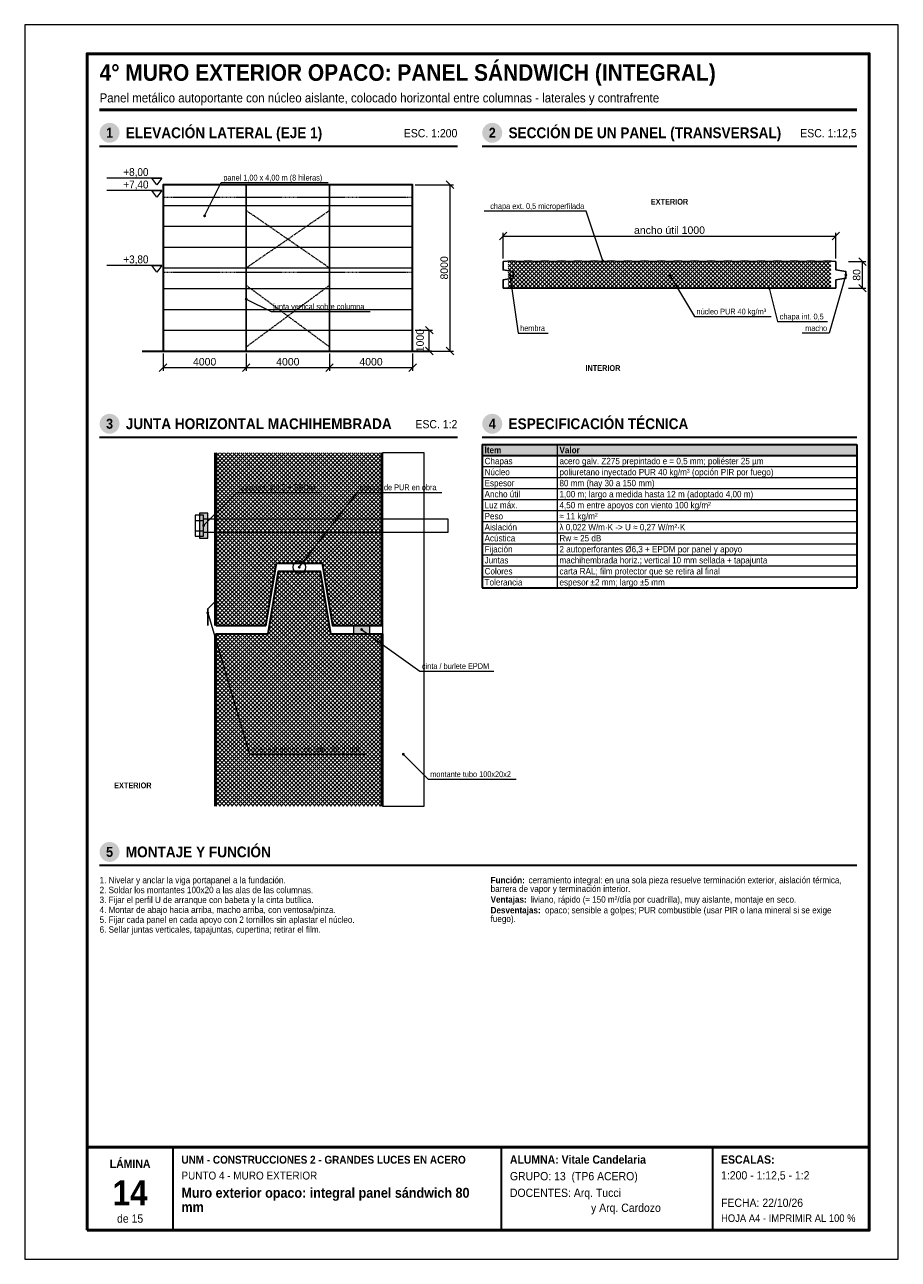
# Model space of a CAD drawing. Header units: millimetres. Extents: x 0 to 210, y 0 to 297.
import ezdxf
from ezdxf.enums import TextEntityAlignment as Align

# ---------------------------------------------------------------- set-up
doc = ezdxf.new("R2010")
doc.units = ezdxf.units.MM
doc.header["$LTSCALE"] = 0.35
doc.linetypes.add('DASHED2', pattern=[0.762, 0.635, -0.127])
for name, color, linetype in [('0-MARCO', 7, 'Continuous'), ('1-OCULTO', 8, 'DASHED2'), ('1-SECCION', 7, 'Continuous'), ('1-VISTA', 7, 'Continuous'), ('2-RAYADO', 8, 'Continuous'), ('3-COTAS', 7, 'Continuous'), ('3-REFS', 7, 'Continuous'), ('3-TABLAS', 7, 'Continuous'), ('3-TEXTOS', 7, 'Continuous'), ('3-TITULOS', 7, 'Continuous')]:
    doc.layers.add(name, color=color, linetype=linetype)
doc.styles.add('ARIAL', font='arial.ttf')
doc.styles.add('ARIAL-NEGRITA', font='arialbd.ttf')
doc.dimstyles.new('A4', dxfattribs={"dimtxt": 1.8, "dimasz": 1, "dimexe": 0.8, "dimexo": 0.6, "dimgap": 0.5, "dimtad": 1, "dimdec": 0, "dimtxsty": 'ARIAL', "dimtsz": 0.9, "dimcen": 2.5, "dimclrd": 7, "dimclre": 7, "dimclrt": 7, "dimazin": 3, "dimtfac": 1, "dimtmove": 0, "dimatfit": 3, "dimlwd": 13, "dimlwe": 13, "dimarcsym": 0})

msp = doc.modelspace()

# ---------------------------------------------------------------- hatches: boundary and pattern name
at = {"layer": '2-RAYADO'}
h = msp.add_hatch(dxfattribs=at)
h.set_pattern_fill('ANSI37', color=8, scale=0.22)
h.paths.add_polyline_path([(116.2, 233.6), (193.8, 233.6), (193.8, 240), (116.2, 240)])
h = msp.add_hatch(dxfattribs=at)
h.set_pattern_fill('ANSI37', color=8, scale=0.22)
h.paths.add_polyline_path([(46, 194), (46, 152.5), (58, 152.5), (60.5, 167.5), (71.5, 167.5), (74, 152.5), (86, 152.5), (86, 194)])
at = {"layer": '2-RAYADO', "true_color": 0x3c3c3c}
h = msp.add_hatch(color=250, dxfattribs=at)
h.dxf.hatch_style = 1
h.paths.add_polyline_path([(42, 173.5), (44, 173.5), (44, 179.5), (42, 179.5)])
at = {"layer": '2-RAYADO'}
h = msp.add_hatch(dxfattribs=at)
h.set_pattern_fill('ANSI37', color=8, scale=0.22)
h.paths.add_polyline_path([(46, 109), (46, 150.5), (58.5, 150.5), (61, 165.5), (71, 165.5), (73.5, 150.5), (86, 150.5), (86, 109)])
at = {"layer": '2-RAYADO', "true_color": 0x3c3c3c}
h = msp.add_hatch(color=250, dxfattribs=at)
h.dxf.hatch_style = 1
h.paths.add_polyline_path([(79, 150.5), (83, 150.5), (83, 152.5), (79, 152.5)])
at = {"layer": '3-REFS'}
h = msp.add_hatch(color=7, dxfattribs=at)
h.dxf.hatch_style = 1
edge = h.paths.add_edge_path()
edge.add_arc((43.25, 251), 0.35, 0, 360)
h = msp.add_hatch(color=7, dxfattribs=at)
h.dxf.hatch_style = 1
edge = h.paths.add_edge_path()
edge.add_arc((139, 240.16), 0.35, 0, 360)
h = msp.add_hatch(color=7, dxfattribs=at)
h.dxf.hatch_style = 1
edge = h.paths.add_edge_path()
edge.add_arc((116.6, 236.8), 0.35, 0, 360)
h = msp.add_hatch(color=7, dxfattribs=at)
h.dxf.hatch_style = 1
edge = h.paths.add_edge_path()
edge.add_arc((155, 236.8), 0.35, 0, 360)
h = msp.add_hatch(color=7, dxfattribs=at)
h.dxf.hatch_style = 1
edge = h.paths.add_edge_path()
edge.add_arc((197.4, 236.8), 0.35, 0, 360)
h = msp.add_hatch(color=7, dxfattribs=at)
h.dxf.hatch_style = 1
edge = h.paths.add_edge_path()
edge.add_arc((179, 233.6), 0.35, 0, 360)
h = msp.add_hatch(color=7, dxfattribs=at)
h.dxf.hatch_style = 1
edge = h.paths.add_edge_path()
edge.add_arc((53.25, 231), 0.35, 0, 360)
h = msp.add_hatch(color=7, dxfattribs=at)
h.dxf.hatch_style = 1
edge = h.paths.add_edge_path()
edge.add_arc((43, 176.5), 0.35, 0, 360)
h = msp.add_hatch(color=7, dxfattribs=at)
h.dxf.hatch_style = 1
edge = h.paths.add_edge_path()
edge.add_arc((66, 166.5), 0.35, 0, 360)
h = msp.add_hatch(color=7, dxfattribs=at)
h.dxf.hatch_style = 1
edge = h.paths.add_edge_path()
edge.add_arc((44, 155.5), 0.35, 0, 360)
h = msp.add_hatch(color=7, dxfattribs=at)
h.dxf.hatch_style = 1
edge = h.paths.add_edge_path()
edge.add_arc((81, 151.5), 0.35, 0, 360)
h = msp.add_hatch(color=7, dxfattribs=at)
h.dxf.hatch_style = 1
edge = h.paths.add_edge_path()
edge.add_arc((91, 121.5), 0.35, 0, 360)
at = {"layer": '3-TABLAS', "true_color": 0xe6e6e6}
h = msp.add_hatch(color=254, dxfattribs=at)
h.dxf.hatch_style = 1
h.paths.add_polyline_path([(110, 196), (200, 196), (200, 193.35), (110, 193.35)])
at = {"layer": '3-TITULOS'}
h = msp.add_hatch(color=7, dxfattribs=at)
h.dxf.hatch_style = 1
edge = h.paths.add_edge_path()
edge.add_arc((20.4, 271), 2.4, 0, 360)
h = msp.add_hatch(color=7, dxfattribs=at)
h.dxf.hatch_style = 1
edge = h.paths.add_edge_path()
edge.add_arc((112.4, 271), 2.4, 0, 360)
h = msp.add_hatch(color=7, dxfattribs=at)
h.dxf.hatch_style = 1
edge = h.paths.add_edge_path()
edge.add_arc((20.4, 201), 2.4, 0, 360)
h = msp.add_hatch(color=7, dxfattribs=at)
h.dxf.hatch_style = 1
edge = h.paths.add_edge_path()
edge.add_arc((112.4, 201), 2.4, 0, 360)
h = msp.add_hatch(color=7, dxfattribs=at)
h.dxf.hatch_style = 1
edge = h.paths.add_edge_path()
edge.add_arc((20.4, 98), 2.4, 0, 360)

# ---------------------------------------------------------------- linework, layer by layer
at = {"layer": '0-MARCO', "color": 9, "lineweight": 0}
msp.add_lwpolyline([(0, 0), (210, 0), (210, 297), (0, 297)], close=True, dxfattribs=at)
at = {"layer": '0-MARCO', "lineweight": 50}
msp.add_lwpolyline([(15, 7), (203, 7), (203, 290), (15, 290)], close=True, dxfattribs=at)
msp.add_lwpolyline([(15, 27), (203, 27)], dxfattribs=at)
at = {"layer": '0-MARCO', "lineweight": 35}
for points in [[(35.68, 7), (35.68, 27)], [(114.64, 7), (114.64, 27)], [(165.4, 7), (165.4, 27)]]:
    msp.add_lwpolyline(points, dxfattribs=at)
at = {"layer": '1-OCULTO', "lineweight": 9}
for points in [[(33.25, 255.5), (93.25, 255.5)], [(53.25, 238.5), (73.25, 252.3)], [(73.25, 238.5), (53.25, 252.3)], [(33.25, 237.5), (93.25, 237.5)], [(53.25, 219.5), (73.25, 234.3)], [(73.25, 219.5), (53.25, 234.3)]]:
    msp.add_lwpolyline(points, dxfattribs=at)
at = {"layer": '1-SECCION', "lineweight": 35}
msp.add_lwpolyline([(33.25, 218.5), (93.25, 218.5), (93.25, 258.5), (33.25, 258.5)], close=True, dxfattribs=at)
at = {"layer": '1-SECCION', "lineweight": 25}
for points in [[(115, 240), (117, 240.16), (119, 240), (121, 240.16), (123, 240), (125, 240.16), (127, 240), (129, 240.16), (131, 240), (133, 240.16), (135, 240), (137, 240.16), (139, 240), (141, 240.16), (143, 240), (145, 240.16), (147, 240), (149, 240.16), (151, 240), (153, 240.16), (155, 240), (157, 240.16), (159, 240), (161, 240.16), (163, 240), (165, 240.16), (167, 240), (169, 240.16), (171, 240), (173, 240.16), (175, 240), (177, 240.16), (179, 240), (181, 240.16), (183, 240), (185, 240.16), (187, 240), (189, 240.16), (191, 240), (193, 240.16), (195, 240)], [(115, 233.6), (115, 235.6), (117.4, 236), (117.4, 237.6), (115, 238), (115, 240)], [(195, 233.6), (195, 235.6), (197.4, 236), (197.4, 237.6), (195, 238), (195, 240)], [(115, 233.6), (195, 233.6)], [(44, 152.5), (44, 156.5), (46, 158.5)]]:
    msp.add_lwpolyline(points, dxfattribs=at)
at = {"layer": '1-SECCION', "lineweight": 35}
for points in [[(45.75, 152.5), (45.75, 194)], [(46, 194), (46, 152.5), (58, 152.5), (60.5, 167.5), (71.5, 167.5), (74, 152.5), (86, 152.5), (86, 194)], [(85.75, 152.5), (85.75, 194)], [(46, 109), (46, 150.5), (58.5, 150.5), (61, 165.5), (71, 165.5), (73.5, 150.5), (86, 150.5), (86, 109)], [(45.75, 109), (45.75, 150.5)], [(85.75, 109), (85.75, 150.5)]]:
    msp.add_lwpolyline(points, dxfattribs=at)
at = {"layer": '1-VISTA', "lineweight": 25}
for points in [[(53.25, 218.5), (53.25, 258.5)], [(73.25, 218.5), (73.25, 258.5)]]:
    msp.add_lwpolyline(points, dxfattribs=at)
at = {"layer": '1-VISTA', "lineweight": 13}
for points in [[(33.25, 253.5), (93.25, 253.5)], [(33.25, 248.5), (93.25, 248.5)], [(33.25, 243.5), (93.25, 243.5)], [(33.25, 238.5), (93.25, 238.5)], [(33.25, 233.5), (93.25, 233.5)], [(33.25, 228.5), (93.25, 228.5)], [(33.25, 223.5), (93.25, 223.5)], [(41, 177.76), (43, 177.76)], [(41, 175.24), (43, 175.24)]]:
    msp.add_lwpolyline(points, dxfattribs=at)
at = {"layer": '1-VISTA', "lineweight": 35}
msp.add_lwpolyline([(28.25, 218.5), (97.75, 218.5)], dxfattribs=at)
at = {"layer": '1-VISTA', "lineweight": 18}
msp.add_lwpolyline([(86, 109), (96, 109), (96, 194), (86, 194)], close=True, dxfattribs=at)
at = {"layer": '1-VISTA', "lineweight": 13}
for points in [[(41, 173.98), (43, 173.98), (43, 179.02), (41, 179.02)], [(42, 173.5), (44, 173.5), (44, 179.5), (42, 179.5)], [(79, 150.5), (83, 150.5), (83, 152.5), (79, 152.5)]]:
    msp.add_lwpolyline(points, close=True, dxfattribs=at)
at = {"layer": '1-VISTA', "lineweight": 18}
msp.add_lwpolyline([(43, 174.925), (101.78, 174.925), (101.78, 178.075), (43, 178.075)], dxfattribs=at)
at = {"layer": '1-VISTA', "lineweight": 13}
msp.add_circle((66, 166.5), 1.5, dxfattribs=at)
at = {"layer": '3-COTAS', "lineweight": 13}
for points in [[(32.95, 260.1), (19.75, 260.1)], [(32.95, 257.1), (19.75, 257.1)], [(32.95, 239.1), (19.75, 239.1)]]:
    msp.add_lwpolyline(points, dxfattribs=at)
at = {"layer": '3-COTAS', "lineweight": 18}
for points in [[(31.75, 258.5), (30.55, 260.1), (32.95, 260.1)], [(31.75, 255.5), (30.55, 257.1), (32.95, 257.1)], [(31.75, 237.5), (30.55, 239.1), (32.95, 239.1)]]:
    msp.add_lwpolyline(points, close=True, dxfattribs=at)
at = {"layer": '3-REFS', "lineweight": 13}
for points in [[(43.25, 251), (47.25, 259)], [(47.25, 259), (72.9877, 259)], [(135, 252.16), (110.4839, 252.16)], [(139, 240.16), (135, 252.16)], [(116.6, 236.8), (118.6, 222.8)], [(155, 236.8), (161, 226.8)], [(197.4, 236.8), (193.4, 222.8)], [(179, 233.6), (181, 225.6)], [(53.25, 231), (59.25, 228)], [(59.25, 228), (83.0525, 228)], [(161, 226.8), (179.4057, 226.8)], [(118.6, 222.8), (125.8097, 222.8)], [(181, 225.6), (192.9966, 225.6)], [(193.4, 222.8), (186.903, 222.8)], [(43, 176.5), (51, 184.5)], [(51, 184.5), (71.0869, 184.5)], [(66, 166.5), (80, 184.5)], [(80, 184.5), (100.2416, 184.5)], [(44, 155.5), (54, 121.5)], [(81, 151.5), (95, 141.5)], [(95, 141.5), (112.7949, 141.5)], [(54, 121.5), (82.0833, 121.5)], [(91, 121.5), (97, 115.5)], [(97, 115.5), (118.1609, 115.5)]]:
    msp.add_lwpolyline(points, dxfattribs=at)
at = {"layer": '3-TABLAS', "lineweight": 35}
for points in [[(110, 196), (200, 196)], [(110, 196), (110, 161.55)], [(110, 193.35), (200, 193.35)], [(200, 196), (200, 161.55)], [(110, 161.55), (200, 161.55)]]:
    msp.add_lwpolyline(points, dxfattribs=at)
at = {"layer": '3-TABLAS', "lineweight": 13}
for points in [[(128, 196), (128, 161.55)], [(110, 190.7), (200, 190.7)], [(110, 188.05), (200, 188.05)], [(110, 185.4), (200, 185.4)], [(110, 182.75), (200, 182.75)], [(110, 180.1), (200, 180.1)], [(110, 177.45), (200, 177.45)], [(110, 174.8), (200, 174.8)], [(110, 172.15), (200, 172.15)], [(110, 169.5), (200, 169.5)], [(110, 166.85), (200, 166.85)], [(110, 164.2), (200, 164.2)]]:
    msp.add_lwpolyline(points, dxfattribs=at)
at = {"layer": '3-TITULOS', "lineweight": 50}
msp.add_lwpolyline([(18, 276.5), (200, 276.5)], dxfattribs=at)
at = {"layer": '3-TITULOS', "lineweight": 35}
for points in [[(18, 267.8), (104, 267.8)], [(110, 267.8), (200, 267.8)], [(18, 197.8), (104, 197.8)], [(110, 197.8), (200, 197.8)], [(18, 94.8), (200, 94.8)]]:
    msp.add_lwpolyline(points, dxfattribs=at)

# ---------------------------------------------------------------- texts
at = {"layer": '3-COTAS', "style": 'ARIAL', "width": 0.9}
for s, p in [('+8,00', (29.75, 260.6)), ('+7,40', (29.75, 257.6)), ('+3,80', (29.75, 239.6))]:
    msp.add_text(s, height=1.9, dxfattribs=at).set_placement(p, align=Align.RIGHT)
at = {"layer": '3-TABLAS', "width": 0.9}
for s, style, p in [('Ítem', 'ARIAL-NEGRITA', (110.55, 193.9)), ('Valor', 'ARIAL-NEGRITA', (128.55, 193.9)), ('acero galv. Z275 prepintado e = 0,5 mm; poliéster 25 µm', 'ARIAL', (128.55, 191.25)), ('Chapas', 'ARIAL', (110.55, 191.25)), ('Núcleo', 'ARIAL', (110.55, 188.6)), ('poliuretano inyectado PUR 40 kg/m³ (opción PIR por fuego)', 'ARIAL', (128.55, 188.6)), ('Espesor', 'ARIAL', (110.55, 185.95)), ('80 mm (hay 30 a 150 mm)', 'ARIAL', (128.55, 185.95)), ('Ancho útil', 'ARIAL', (110.55, 183.3)), ('1,00 m; largo a medida hasta 12 m (adoptado 4,00 m)', 'ARIAL', (128.55, 183.3)), ('Luz máx.', 'ARIAL', (110.55, 180.65)), ('4,50 m entre apoyos con viento 100 kg/m²', 'ARIAL', (128.55, 180.65)), ('Peso', 'ARIAL', (110.55, 178)), ('≈ 11 kg/m²', 'ARIAL', (128.55, 178)), ('Aislación', 'ARIAL', (110.55, 175.35)), ('λ 0,022 W/m·K -> U ≈ 0,27 W/m²·K', 'ARIAL', (128.55, 175.35)), ('Acústica', 'ARIAL', (110.55, 172.7)), ('Rw ≈ 25 dB', 'ARIAL', (128.55, 172.7)), ('Fijación', 'ARIAL', (110.55, 170.05)), ('2 autoperforantes Ø6,3 + EPDM por panel y apoyo', 'ARIAL', (128.55, 170.05)), ('Juntas', 'ARIAL', (110.55, 167.4)), ('Colores', 'ARIAL', (110.55, 164.75)), ('carta RAL; film protector que se retira al final', 'ARIAL', (128.55, 164.75)), ('machihembrada horiz.; vertical 10 mm sellada + tapajunta', 'ARIAL', (128.55, 167.4)), ('Tolerancia', 'ARIAL', (110.55, 162.1)), ('espesor ±2 mm; largo ±5 mm', 'ARIAL', (128.55, 162.1))]:
    msp.add_text(s, height=1.55, dxfattribs=dict(at, style=style)).set_placement(p)
at = {"layer": '3-TEXTOS', "width": 0.9}
for s, height, style, p in [('panel 1,00 x 4,00 m (8 hileras)', 1.4, 'ARIAL', (47.75, 259.5)), ('junta vertical sobre columna', 1.4, 'ARIAL', (59.75, 228.5)), ('núcleo PUR 40 kg/m³', 1.4, 'ARIAL', (161.5, 227.3)), ('chapa int. 0,5', 1.4, 'ARIAL', (181.5, 226.1)), ('hembra', 1.4, 'ARIAL', (119.1, 223.3)), ('autoperf. Ø6,3 + EPDM', 1.4, 'ARIAL', (51.5, 185)), ('cordón de PUR en obra', 1.4, 'ARIAL', (80.5, 185)), ('cinta / burlete EPDM', 1.4, 'ARIAL', (95.5, 142)), ('chapa exterior con labio de goteo', 1.4, 'ARIAL', (54.5, 122)), ('montante tubo 100x20x2', 1.4, 'ARIAL', (97.5, 116)), ('1. Nivelar y anclar la viga portapanel a la fundación.', 1.55, 'ARIAL', (18, 90.45)), ('Función:', 1.55, 'ARIAL-NEGRITA', (112, 90.45)), ('cerramiento integral: en una sola pieza resuelve terminación exterior, aislación térmica,', 1.55, 'ARIAL', (121.1224, 90.45)), ('2. Soldar los montantes 100x20 a las alas de las columnas.', 1.55, 'ARIAL', (18, 88.073)), ('barrera de vapor y terminación interior.', 1.55, 'ARIAL', (112, 88.373)), ('3. Fijar el perfil U de arranque con babeta y la cinta butílica.', 1.55, 'ARIAL', (18, 85.696)), ('Ventajas:', 1.55, 'ARIAL-NEGRITA', (112, 85.796)), ('liviano, rápido (≈ 150 m²/día por cuadrilla), muy aislante, montaje en seco.', 1.55, 'ARIAL', (121.5789, 85.796)), ('4. Montar de abajo hacia arriba, macho arriba, con ventosa/pinza.', 1.55, 'ARIAL', (18, 83.319)), ('Desventajas:', 1.55, 'ARIAL-NEGRITA', (112, 83.219)), ('opaco; sensible a golpes; PUR combustible (usar PIR o lana mineral si se exige', 1.55, 'ARIAL', (125.0738, 83.219)), ('5. Fijar cada panel en cada apoyo con 2 tornillos sin aplastar el núcleo.', 1.55, 'ARIAL', (18, 80.942)), ('6. Sellar juntas verticales, tapajuntas, cupertina; retirar el film.', 1.55, 'ARIAL', (18, 78.565)), ('fuego).', 1.55, 'ARIAL', (112, 81.142)), ('UNM - CONSTRUCCIONES 2 - GRANDES LUCES EN ACERO', 1.9, 'ARIAL-NEGRITA', (37.68, 23)), ('ALUMNA: Vitale Candelaria', 2, 'ARIAL-NEGRITA', (116.64, 23)), ('ESCALAS:', 2, 'ARIAL-NEGRITA', (167.4, 23)), ('PUNTO 4 - MURO EXTERIOR', 1.9, 'ARIAL', (37.68, 19.2)), ('GRUPO: 13  (TP6 ACERO)', 2, 'ARIAL', (116.64, 19)), ('1:200 - 1:12,5 - 1:2', 2, 'ARIAL', (167.4, 19.2)), ('Muro exterior opaco: integral panel sándwich 80', 2.4, 'ARIAL-NEGRITA', (37.68, 14.8)), ('DOCENTES: Arq. Tucci', 2, 'ARIAL', (116.64, 15)), ('mm', 2.4, 'ARIAL-NEGRITA', (37.68, 11.4)), ('y Arq. Cardozo', 2, 'ARIAL', (136.14, 11.4)), ('FECHA: 22/10/26', 2, 'ARIAL', (167.4, 12.6)), ('HOJA A4 - IMPRIMIR AL 100 %', 1.8, 'ARIAL', (167.4, 9))]:
    msp.add_text(s, height=height, dxfattribs=dict(at, style=style)).set_placement(p)
at = {"layer": '3-TEXTOS', "style": 'ARIAL', "width": 0.9}
for s, p in [('chapa ext. 0,5 microperfilada', (134.5, 252.66)), ('macho', (192.9, 223.3))]:
    msp.add_text(s, height=1.4, dxfattribs=at).set_placement(p, align=Align.RIGHT)
at = {"layer": '3-TEXTOS', "style": 'ARIAL-NEGRITA', "width": 0.9}
for s, p in [('EXTERIOR', (155, 254.4)), ('INTERIOR', (139, 214.4)), ('EXTERIOR', (26, 114))]:
    msp.add_text(s, height=1.4, dxfattribs=at).set_placement(p, align=Align.MIDDLE_CENTER)
at = {"layer": '3-TITULOS', "width": 0.9}
for s, height, style, p in [('4° MURO EXTERIOR OPACO: PANEL SÁNDWICH (INTEGRAL)', 4, 'ARIAL-NEGRITA', (18, 283.5)), ('Panel metálico autoportante con núcleo aislante, colocado horizontal entre columnas - laterales y contrafrente', 2.2, 'ARIAL', (18, 278.3))]:
    msp.add_text(s, height=height, dxfattribs=dict(at, style=style)).set_placement(p)
at = {"layer": '3-TITULOS', "color": 7, "true_color": 0xffffff, "style": 'ARIAL-NEGRITA', "width": 0.9}
for s, p in [('1', (20.4, 271)), ('2', (112.4, 271)), ('3', (20.4, 201)), ('4', (112.4, 201)), ('5', (20.4, 98))]:
    msp.add_text(s, height=2.4, dxfattribs=at).set_placement(p, align=Align.MIDDLE_CENTER)
at = {"layer": '3-TITULOS', "style": 'ARIAL-NEGRITA', "width": 0.9}
for s, p in [('ELEVACIÓN LATERAL (EJE 1)', (24.3, 271)), ('SECCIÓN DE UN PANEL (TRANSVERSAL)', (116.3, 271)), ('JUNTA HORIZONTAL MACHIHEMBRADA', (24.3, 201)), ('ESPECIFICACIÓN TÉCNICA', (116.3, 201)), ('MONTAJE Y FUNCIÓN', (24.3, 98))]:
    msp.add_text(s, height=2.6, dxfattribs=at).set_placement(p, align=Align.MIDDLE_LEFT)
at = {"layer": '3-TITULOS', "style": 'ARIAL', "width": 0.9}
for s, p in [('ESC. 1:200', (104, 270.9)), ('ESC. 1:12,5', (200, 270.9)), ('ESC. 1:2', (104, 200.9))]:
    msp.add_text(s, height=2, dxfattribs=at).set_placement(p, align=Align.MIDDLE_RIGHT)
at = {"layer": '3-TITULOS', "width": 0.9}
for s, height, style, p in [('LÁMINA', 2, 'ARIAL-NEGRITA', (25.34, 23)), ('14', 6, 'ARIAL-NEGRITA', (25.34, 16)), ('de 15', 2, 'ARIAL', (25.34, 9.8))]:
    msp.add_text(s, height=height, dxfattribs=dict(at, style=style)).set_placement(p, align=Align.MIDDLE_CENTER)

# ---------------------------------------------------------------- dimensions: what is measured, and where the dimension line sits
at = {"layer": '3-COTAS'}
for base, p1, p2, override in [((102.25, 218.5), (93.25, 218.5), (93.25, 258.5), {"dimlfac": 200}), ((201.4, 233.6), (197.4, 233.6), (197.4, 240), {"dimlfac": 12.5}), ((97.25, 218.5), (93.25, 218.5), (93.25, 223.5), {"dimlfac": 200})]:
    msp.add_linear_dim(base=base, p1=p1, p2=p2, angle=90, dimstyle='A4', override=override, dxfattribs=at).render()
msp.add_linear_dim(base=(115, 246.16), p1=(115, 240.16), p2=(195, 240.16), text='ancho útil 1000', dimstyle='A4', override={"dimlfac": 12.5}, dxfattribs=at).render()
for base, p1, p2 in [((33.25, 214.5), (33.25, 218.5), (53.25, 218.5)), ((53.25, 214.5), (53.25, 218.5), (73.25, 218.5)), ((73.25, 214.5), (73.25, 218.5), (93.25, 218.5))]:
    msp.add_linear_dim(base=base, p1=p1, p2=p2, dimstyle='A4', override={"dimlfac": 200}, dxfattribs=at).render()

doc.saveas('drawing.dxf')
